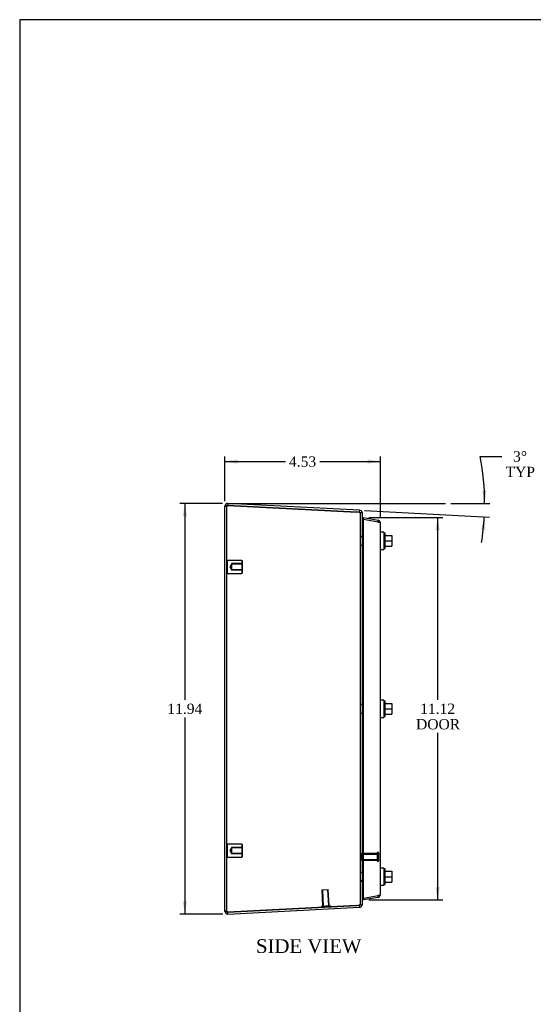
# Model space of a CAD drawing. Header units: inches. Extents: x 0.2 to 65.9, y -0.4 to 43.8.
# Tile 2 of 6: x 0.2 to 15.1, y 15.2 to 43.8. Entities that reach past the tile are written whole.
import ezdxf
from ezdxf.enums import TextEntityAlignment as Align
from ezdxf.lldxf.tags import DXFTag

# ---------------------------------------------------------------- set-up
doc = ezdxf.new("R2010")
doc.units = ezdxf.units.IN
doc.header["$MEASUREMENT"] = 0
for name, color, linetype in [('COM71389-5', 7, 'Continuous'), ('COM71390-5', 7, 'Continuous'), ('Default', 7, 'Continuous'), ('GSK88076', 7, 'Continuous'), ('SCS88040', 7, 'Continuous'), ('STD26154', 7, 'Continuous'), ('STD26202', 7, 'Continuous'), ('WAM88001', 7, 'Continuous')]:
    doc.layers.add(name, color=color, linetype=linetype)
doc.styles.add('SEACAD_Times_New_Roman', font='times.ttf')
tags = doc.linetypes.add('HIDDEN2', pattern=[0.1875, 0.125, -0.0625]).pattern_tags.tags
tags[6:7] = [DXFTag(74, 4), DXFTag(75, 0), DXFTag(340, '0'), DXFTag(46, 0.0), DXFTag(50, 0.0), DXFTag(44, 0.0), DXFTag(45, 0.0)]
tags[4:5] = [DXFTag(74, 4), DXFTag(75, 0), DXFTag(340, '0'), DXFTag(46, 0.0), DXFTag(50, 0.0), DXFTag(44, 0.0), DXFTag(45, 0.0)]
tags = doc.linetypes.add('PHANTOM2', pattern=[1.25, 0.625, -0.125, 0.125, -0.125, 0.125, -0.125]).pattern_tags.tags
tags[14:15] = [DXFTag(74, 4), DXFTag(75, 0), DXFTag(340, '0'), DXFTag(46, 0.0), DXFTag(50, 0.0), DXFTag(44, 0.0), DXFTag(45, 0.0)]
tags[12:13] = [DXFTag(74, 4), DXFTag(75, 0), DXFTag(340, '0'), DXFTag(46, 0.0), DXFTag(50, 0.0), DXFTag(44, 0.0), DXFTag(45, 0.0)]
tags[10:11] = [DXFTag(74, 4), DXFTag(75, 0), DXFTag(340, '0'), DXFTag(46, 0.0), DXFTag(50, 0.0), DXFTag(44, 0.0), DXFTag(45, 0.0)]
tags[8:9] = [DXFTag(74, 4), DXFTag(75, 0), DXFTag(340, '0'), DXFTag(46, 0.0), DXFTag(50, 0.0), DXFTag(44, 0.0), DXFTag(45, 0.0)]
tags[6:7] = [DXFTag(74, 4), DXFTag(75, 0), DXFTag(340, '0'), DXFTag(46, 0.0), DXFTag(50, 0.0), DXFTag(44, 0.0), DXFTag(45, 0.0)]
tags[4:5] = [DXFTag(74, 4), DXFTag(75, 0), DXFTag(340, '0'), DXFTag(46, 0.0), DXFTag(50, 0.0), DXFTag(44, 0.0), DXFTag(45, 0.0)]
doc.dimstyles.new('HAMMOND_(_STH_-_48x32)', dxfattribs={"dimtxt": 0.3, "dimasz": 0.375, "dimexe": 0.15, "dimexo": 0.15, "dimgap": 0.075, "dimtad": 0, "dimtih": 1, "dimtoh": 1, "dimzin": 0, "dimdsep": 46, "dimtxsty": 'SEACAD_Times_New_Roman', "dimblk1": '_SE_FILLED', "dimblk2": '_SE_FILLED', "dimsah": 1, "dimcen": 0.15, "dimadec": 0, "dimazin": 0, "dimtfac": 0.8, "dimtofl": 0, "dimtmove": 0, "dimatfit": 3, "dimfxl": 1, "dimtolj": 1, "dimtzin": 0, "dimarcsym": 0})

# ---------------------------------------------------------------- blocks, each defined once
blk = doc.blocks.new('SE2')
at = {"layer": 'COM71389-5', "color": 7, "linetype": 'HIDDEN2'}
for p, q in [((6.196, 29.688), (6.139, 29.688)), ((6.196, 17.918), (6.196, 29.688)), ((6.227, 29.716), (9.975, 29.52)), ((9.985, 29.52), (6.229, 29.716)), ((10.055, 29.509), (10.058, 29.509)), ((10.082, 29.509), (10.082, 18.096)), ((10.139, 28.812), (10.082, 28.812)), ((10.139, 28.802), (10.082, 28.802)), ((10.082, 28.559), (10.139, 28.559)), ((10.139, 23.929), (10.082, 23.929)), ((10.082, 23.676), (10.139, 23.676)), ((10.139, 19.046), (10.082, 19.046)), ((10.139, 18.803), (10.082, 18.803)), ((10.082, 18.793), (10.139, 18.793)), ((9.975, 18.085), (6.227, 17.889)), ((6.229, 17.889), (9.985, 18.086)), ((10.055, 18.096), (10.058, 18.096)), ((6.196, 17.918), (6.139, 17.918))]:
    blk.add_line(p, q, dxfattribs=at)
at = {"layer": 'COM71389-5', "color": 7, "linetype": 'Continuous'}
for p, q in [((6.139, 17.918), (6.139, 29.688)), ((6.23, 29.773), (6.227, 29.716)), ((6.23, 29.716), (6.227, 29.716)), ((6.229, 29.716), (6.227, 29.716)), ((10.058, 29.573), (6.23, 29.773)), ((6.23, 29.716), (9.978, 29.52)), ((10.055, 29.516), (9.985, 29.52)), ((10.058, 29.573), (10.055, 29.516)), ((10.058, 29.509), (10.139, 29.509)), ((10.139, 29.509), (10.139, 18.096)), ((9.978, 18.085), (6.23, 17.889)), ((9.985, 18.086), (10.055, 18.089)), ((10.058, 18.032), (10.055, 18.089)), ((10.139, 18.096), (10.058, 18.096)), ((6.23, 17.889), (6.227, 17.889)), ((6.23, 17.832), (6.227, 17.889)), ((6.227, 17.889), (6.229, 17.889)), ((6.23, 17.832), (10.058, 18.032))]:
    blk.add_line(p, q, dxfattribs=at)
for centre, radius, start, end in [((6.225, 29.688), 0.086, 87, 180), ((6.225, 29.688), 0.029, 87, 118.5893), ((10.053, 29.487), 0.029, 50.598, 87), ((10.053, 29.487), 0.086, 15.1036, 87), ((10.053, 18.118), 0.029, 273, 309.402), ((10.053, 18.118), 0.086, 273, 344.8964), ((6.225, 17.918), 0.086, 180, 273), ((6.225, 17.918), 0.029, 241.976, 273)]:
    blk.add_arc(centre, radius, start, end, dxfattribs=at)
at = {"layer": 'COM71389-5', "color": 7, "linetype": 'HIDDEN2'}
for centre, radius, start, end in [((6.225, 29.688), 0.029, 118.5893, 180), ((10.053, 29.487), 0.029, 0, 50.598), ((10.053, 29.487), 0.086, 0, 15.1036), ((10.053, 18.118), 0.029, 309.402, 0), ((10.053, 18.118), 0.086, 344.8964, 0), ((6.225, 17.918), 0.029, 180, 241.976)]:
    blk.add_arc(centre, radius, start, end, dxfattribs=at)
for centre, major_axis, start_param, end_param in [((9.949, 29.021), (0, 0.5), 6.070332, 6.230897), ((9.949, 18.585), (0, -0.5), 0.052288, 0.212854)]:
    blk.add_ellipse(centre, major_axis=major_axis, ratio=0.99863, start_param=start_param, end_param=end_param, dxfattribs=at)
at = {"layer": 'COM71389-5', "color": 7, "linetype": 'Continuous'}
for centre, major_axis, start_param, end_param in [((9.952, 29.021), (0, 0.5), 6.070332, 6.230897), ((9.952, 18.585), (0, -0.5), 0.052288, 0.212854)]:
    blk.add_ellipse(centre, major_axis=major_axis, ratio=0.99863, start_param=start_param, end_param=end_param, dxfattribs=at)
for points in [[(6.139, 29.688), (6.139, 29.689), (6.14, 29.69), (6.142, 29.692), (6.144, 29.694), (6.148, 29.696), (6.151, 29.697), (6.158, 29.7), (6.162, 29.701), (6.174, 29.704), (6.184, 29.707), (6.201, 29.71), (6.206, 29.712), (6.218, 29.714), (6.224, 29.715), (6.23, 29.716)], [(6.23, 17.889), (6.224, 17.89), (6.218, 17.891), (6.207, 17.894), (6.201, 17.895), (6.19, 17.897), (6.185, 17.898), (6.175, 17.901), (6.17, 17.902), (6.158, 17.906), (6.151, 17.908), (6.144, 17.912), (6.142, 17.913), (6.14, 17.915), (6.139, 17.916), (6.139, 17.918)]]:
    blk.add_open_spline(points, degree=3, knots=[0, 0, 0, 0, 0.125, 0.125, 0.25, 0.25, 0.375, 0.375, 0.5, 0.5, 0.75, 0.75, 0.875, 0.875, 1, 1, 1, 1], dxfattribs=at)
at = {"layer": 'COM71389-5', "color": 7, "linetype": 'HIDDEN2'}
for points in [[(6.196, 29.688), (6.196, 29.69), (6.197, 29.692), (6.2, 29.697), (6.202, 29.7), (6.211, 29.707), (6.219, 29.712), (6.227, 29.716)], [(6.227, 17.889), (6.223, 17.891), (6.219, 17.894), (6.211, 17.898), (6.208, 17.901), (6.199, 17.908), (6.196, 17.913), (6.196, 17.918)]]:
    blk.add_open_spline(points, degree=3, knots=[0, 0, 0, 0, 0.25, 0.25, 0.5, 0.5, 1, 1, 1, 1], dxfattribs=at)
at = {"layer": 'COM71390-5', "color": 7, "linetype": 'Continuous'}
for p, q in [((10.181, 29.362), (10.171, 29.306)), ((10.171, 29.306), (10.172, 29.306)), ((10.181, 29.306), (10.171, 29.306)), ((10.181, 29.362), (10.6, 29.288)), ((10.181, 18.299), (10.181, 29.306)), ((10.6, 29.232), (10.181, 29.306)), ((10.6, 29.288), (10.59, 29.234)), ((10.666, 29.232), (10.599, 29.232)), ((10.6, 29.232), (10.666, 29.232)), ((10.671, 18.402), (10.671, 29.203)), ((10.181, 18.299), (10.6, 18.373)), ((10.6, 18.317), (10.59, 18.372)), ((10.666, 18.373), (10.599, 18.373)), ((10.6, 18.373), (10.666, 18.373)), ((10.181, 18.243), (10.171, 18.299)), ((10.172, 18.299), (10.171, 18.299)), ((10.181, 18.299), (10.171, 18.299)), ((10.6, 18.317), (10.181, 18.243))]:
    blk.add_line(p, q, dxfattribs=at)
for centre, start, end in [((10.585, 29.203), 19.3955, 80), ((10.585, 29.203), 0, 19.3955), ((10.585, 18.402), 280, 340.6045), ((10.585, 18.402), 340.6045, 0)]:
    blk.add_arc(centre, 0.086, start, end, dxfattribs=at)
for centre, start_param, end_param in [((10.585, 29.203), 3.141593, 3.480107), ((10.585, 18.402), 2.803078, 3.141593)]:
    blk.add_ellipse(centre, major_axis=(-0.086, 0), ratio=0.996101, start_param=start_param, end_param=end_param, dxfattribs=at)
at = {"layer": 'GSK88076', "color": 7, "linetype": 'Continuous'}
for p, q in [((10.139, 29.365), (10.171, 29.356)), ((10.171, 29.356), (10.171, 18.249)), ((10.171, 18.249), (10.139, 18.241))]:
    blk.add_line(p, q, dxfattribs=at)
at = {"layer": 'SCS88040', "color": 7, "linetype": 'Continuous'}
for p, q in [((10.804, 28.911), (10.764, 28.911)), ((10.804, 28.461), (10.804, 28.911)), ((10.804, 28.842), (10.998, 28.842)), ((10.804, 28.686), (10.998, 28.686)), ((10.998, 28.842), (10.998, 28.686)), ((10.998, 28.686), (10.998, 28.53)), ((10.764, 28.461), (10.804, 28.461)), ((10.804, 28.53), (10.998, 28.53)), ((10.804, 24.028), (10.764, 24.028)), ((10.804, 23.578), (10.804, 24.028)), ((10.804, 23.959), (10.998, 23.959)), ((10.804, 23.803), (10.998, 23.803)), ((10.998, 23.959), (10.998, 23.803)), ((10.998, 23.803), (10.998, 23.647)), ((10.764, 23.578), (10.804, 23.578)), ((10.804, 23.647), (10.998, 23.647)), ((10.804, 19.145), (10.764, 19.145)), ((10.804, 18.695), (10.804, 19.145)), ((10.804, 19.076), (10.998, 19.076)), ((10.804, 18.92), (10.998, 18.92)), ((10.998, 19.076), (10.998, 18.92)), ((10.998, 18.92), (10.998, 18.764)), ((10.764, 18.695), (10.804, 18.695)), ((10.804, 18.764), (10.998, 18.764))]:
    blk.add_line(p, q, dxfattribs=at)
at = {"layer": 'STD26154', "color": 7, "linetype": 'HIDDEN2'}
for p, q in [((6.216, 28.115), (6.196, 28.095)), ((6.216, 27.74), (6.216, 28.115)), ((6.636, 28.115), (6.216, 28.115)), ((6.636, 28.115), (6.636, 27.74)), ((6.656, 28.095), (6.636, 28.115)), ((6.656, 27.76), (6.656, 28.095)), ((6.336, 28.006), (6.289, 27.928)), ((6.289, 27.928), (6.336, 27.849)), ((6.656, 28.023), (6.336, 28.023)), ((6.336, 28.023), (6.336, 28.006)), ((6.336, 28.006), (6.336, 27.849)), ((6.656, 28.006), (6.336, 28.006)), ((6.336, 27.849), (6.656, 27.849)), ((6.336, 27.833), (6.336, 27.849)), ((6.656, 27.833), (6.336, 27.833)), ((6.196, 27.76), (6.216, 27.74)), ((6.216, 27.74), (6.636, 27.74)), ((6.636, 27.74), (6.656, 27.76)), ((6.216, 19.865), (6.196, 19.845)), ((6.216, 19.49), (6.216, 19.865)), ((6.636, 19.865), (6.216, 19.865)), ((6.336, 19.756), (6.289, 19.678)), ((6.656, 19.773), (6.336, 19.773)), ((6.336, 19.773), (6.336, 19.756)), ((6.336, 19.756), (6.336, 19.599)), ((6.656, 19.756), (6.336, 19.756)), ((6.636, 19.865), (6.636, 19.49)), ((6.656, 19.845), (6.636, 19.865)), ((6.656, 19.51), (6.656, 19.845)), ((6.196, 19.51), (6.216, 19.49)), ((6.216, 19.49), (6.636, 19.49)), ((6.289, 19.678), (6.336, 19.599)), ((6.336, 19.599), (6.656, 19.599)), ((6.336, 19.583), (6.336, 19.599)), ((6.656, 19.583), (6.336, 19.583)), ((6.636, 19.49), (6.656, 19.51))]:
    blk.add_line(p, q, dxfattribs=at)
at = {"layer": 'STD26202', "color": 7, "linetype": 'HIDDEN2'}
for p, q in [((10.114, 19.593), (10.114, 19.403)), ((10.579, 19.593), (10.114, 19.593)), ((10.114, 19.574), (10.579, 19.574)), ((10.579, 19.623), (10.579, 19.373)), ((10.614, 19.623), (10.579, 19.623)), ((10.614, 19.623), (10.614, 19.373)), ((10.114, 19.422), (10.579, 19.422)), ((10.114, 19.403), (10.579, 19.403)), ((10.579, 19.373), (10.614, 19.373)), ((8.963, 18.533), (9.152, 18.543)), ((8.963, 18.533), (8.987, 18.068)), ((8.982, 18.534), (9.006, 18.069)), ((9.133, 18.542), (9.157, 18.077)), ((9.177, 18.078), (9.152, 18.543)), ((8.957, 18.067), (9.207, 18.08)), ((8.957, 18.067), (8.959, 18.032)), ((9.208, 18.045), (9.207, 18.08))]:
    blk.add_line(p, q, dxfattribs=at)
at = {"layer": 'WAM88001', "color": 7, "linetype": 'Continuous'}
for p, q in [((10.764, 28.936), (10.671, 28.936)), ((10.764, 28.936), (10.764, 28.436)), ((10.671, 28.436), (10.764, 28.436)), ((10.764, 24.053), (10.671, 24.053)), ((10.764, 24.053), (10.764, 23.553)), ((10.671, 23.553), (10.764, 23.553)), ((10.764, 19.17), (10.671, 19.17)), ((10.764, 19.17), (10.764, 18.67)), ((10.671, 18.67), (10.764, 18.67))]:
    blk.add_line(p, q, dxfattribs=at)
blk = doc.blocks.new('DMBLK26')
at = {"layer": 'Default', "linetype": 'Continuous', "transparency": 16777216}
for points in [[(4.915, 29.399), (5.04, 29.399), (4.978, 29.774)], [(4.915, 18.207), (4.978, 17.832), (5.04, 18.207)]]:
    blk.add_hatch(color=7, dxfattribs=at).paths.add_polyline_path(points)
at = {"layer": 'Default', "color": 7, "linetype": 'Continuous', "transparency": 16777216}
for p, q in [((6.075, 29.774), (4.828, 29.774)), ((4.978, 29.774), (4.978, 24.058)), ((4.978, 23.548), (4.978, 17.832)), ((6.08, 17.832), (4.828, 17.832))]:
    blk.add_line(p, q, dxfattribs=at)
at = {"layer": 'Default', "color": 7, "linetype": 'Continuous', "transparency": 16777216, "style": 'SEACAD_Times_New_Roman'}
blk.add_text('11.94', height=0.3, dxfattribs=at).set_placement((4.466, 23.953), align=Align.TOP_LEFT)
blk = doc.blocks.new('_SE_FILLED')
at = {"color": 0}
blk.add_line((0, 0), (-1, 0), dxfattribs=at)
blk.add_solid([(0, 0), (-1, -0.1665), (-1, 0.1665), (0, 0)], dxfattribs=at)
blk = doc.blocks.new('DMBLK27')
at = {"layer": 'Default', "linetype": 'Continuous', "transparency": 16777216}
for points in [[(6.514, 31.054), (6.139, 30.991), (6.514, 30.929)], [(10.296, 31.054), (10.296, 30.929), (10.671, 30.991)]]:
    blk.add_hatch(color=7, dxfattribs=at).paths.add_polyline_path(points)
at = {"layer": 'Default', "color": 7, "linetype": 'Continuous', "transparency": 16777216}
for p, q in [((6.139, 29.838), (6.139, 31.141)), ((6.139, 30.991), (7.902, 30.991)), ((8.908, 30.991), (10.671, 30.991)), ((10.671, 29.353), (10.671, 31.141))]:
    blk.add_line(p, q, dxfattribs=at)
at = {"layer": 'Default', "color": 7, "linetype": 'Continuous', "transparency": 16777216, "style": 'SEACAD_Times_New_Roman'}
blk.add_text('4.53', height=0.3, dxfattribs=at).set_placement((8.007, 31.141), align=Align.TOP_LEFT)
blk = doc.blocks.new('DMBLK28')
at = {"layer": 'Default', "linetype": 'Continuous', "transparency": 16777216}
for points in [[(12.398, 28.987), (12.335, 29.362), (12.273, 28.987)], [(12.398, 18.618), (12.273, 18.618), (12.335, 18.243)]]:
    blk.add_hatch(color=7, dxfattribs=at).paths.add_polyline_path(points)
at = {"layer": 'Default', "color": 7, "linetype": 'Continuous', "transparency": 16777216}
for p, q in [((10.331, 29.362), (12.485, 29.362)), ((12.335, 29.362), (12.335, 24.058)), ((12.335, 23.098), (12.335, 18.243)), ((10.331, 18.243), (12.485, 18.243))]:
    blk.add_line(p, q, dxfattribs=at)
at = {"layer": 'Default', "color": 7, "linetype": 'Continuous', "transparency": 16777216, "style": 'SEACAD_Times_New_Roman'}
for s, p in [('11.12', (11.824, 23.953)), ('DOOR', (11.706, 23.503))]:
    blk.add_text(s, height=0.3, dxfattribs=at).set_placement(p, align=Align.TOP_LEFT)
blk = doc.blocks.new('DMBLK46')
at = {"layer": 'Default', "linetype": 'Continuous', "transparency": 16777216}
for points in [[(13.631, 30.147), (13.703, 29.773), (13.756, 30.15)], [(13.726, 29.004), (13.693, 29.382), (13.601, 29.013)]]:
    blk.add_hatch(color=7, dxfattribs=at).paths.add_polyline_path(points)
at = {"layer": 'Default', "color": 7, "linetype": 'Continuous', "transparency": 16777216}
for p, q in [((13.577, 31.14), (14.208, 31.14)), ((10.207, 29.565), (13.843, 29.374)), ((12.717, 29.773), (13.853, 29.773))]:
    blk.add_line(p, q, dxfattribs=at)
for start, end in [(0, 10.5385), (351.25, 357)]:
    blk.add_arc((6.23, 29.773), 7.473, start, end, dxfattribs=at)
at = {"layer": 'Default', "color": 7, "linetype": 'Continuous', "transparency": 16777216, "style": 'SEACAD_Times_New_Roman'}
for s, p in [('3°', (14.53, 31.29)), ('TYP', (14.313, 30.84))]:
    blk.add_text(s, height=0.3, dxfattribs=at).set_placement(p, align=Align.TOP_LEFT)
blk = doc.blocks.new('BORDER')
at = {"layer": 'Default', "color": 7, "linetype": 'Continuous'}
for p, q in [((0, 27.86), (-41.86, 27.86)), ((-41.86, 27.86), (-41.86, 0))]:
    blk.add_line(p, q, dxfattribs=at)

msp = doc.modelspace()

# ---------------------------------------------------------------- linework, layer by layer
at = {"layer": 'Default', "color": 7, "linetype": 'PHANTOM2'}
msp.add_line((6.23, 29.773), (12.567, 29.773), dxfattribs=at)

# ---------------------------------------------------------------- block references
at = {"layer": 'Default', "color": 7, "xscale": 1.57, "yscale": 1.57, "zscale": 1.57}
msp.add_blockref('BORDER', (65.889, 0.099), dxfattribs=at)
at = {"layer": 'Default'}
msp.add_blockref('SE2', (0, 0), dxfattribs=at)

# ---------------------------------------------------------------- texts
at = {"layer": 'Default', "color": 7, "linetype": 'Continuous', "style": 'SEACAD_Times_New_Roman'}
msp.add_text('SIDE VIEW', height=0.4, dxfattribs=at).set_placement((7.048, 17.102), align=Align.TOP_LEFT)

# ---------------------------------------------------------------- dimensions: what is measured, and where the dimension line sits
at = {"layer": 'Default', "color": 7, "linetype": 'Continuous'}
dim = msp.add_angular_dim_2l(base=(13.7, 29.578), line1=((6.23, 29.773), (10.058, 29.573)), line2=((6.23, 29.773), (12.567, 29.773)), text='\\A1;<>\\PTYP', dimstyle='HAMMOND_(_STH_-_48x32)', dxfattribs=at)
dim.commit()
dim.dimension.update_dxf_attribs({"geometry": 'DMBLK46', "text_midpoint": (13.577, 31.14), "dimtype": 162})
dim = msp.add_linear_dim(base=(10.671, 30.991), p1=(6.139, 29.688), p2=(10.671, 29.203), text='\\A1;<>', dimstyle='HAMMOND_(_STH_-_48x32)', dxfattribs=at)
dim.commit()
dim.dimension.update_dxf_attribs({"geometry": 'DMBLK27', "text_midpoint": (8.405, 30.991), "dimtype": 160})
for base, p1, p2, angle, text, picture, middle in [((4.978, 29.774), (6.225, 29.774), (6.23, 17.832), 270.0216, '\\A1;<>', 'DMBLK26', (4.978, 23.803)), ((12.335, 29.362), (10.181, 29.362), (10.181, 18.243), 270, '\\A1;<>\\PDOOR', 'DMBLK28', (12.335, 23.803))]:
    dim = msp.add_linear_dim(base=base, p1=p1, p2=p2, angle=angle, text=text, dimstyle='HAMMOND_(_STH_-_48x32)', dxfattribs=at)
    dim.commit()
    dim.dimension.update_dxf_attribs({"geometry": picture, "text_midpoint": middle, "dimtype": 161})

doc.saveas('drawing.dxf')
